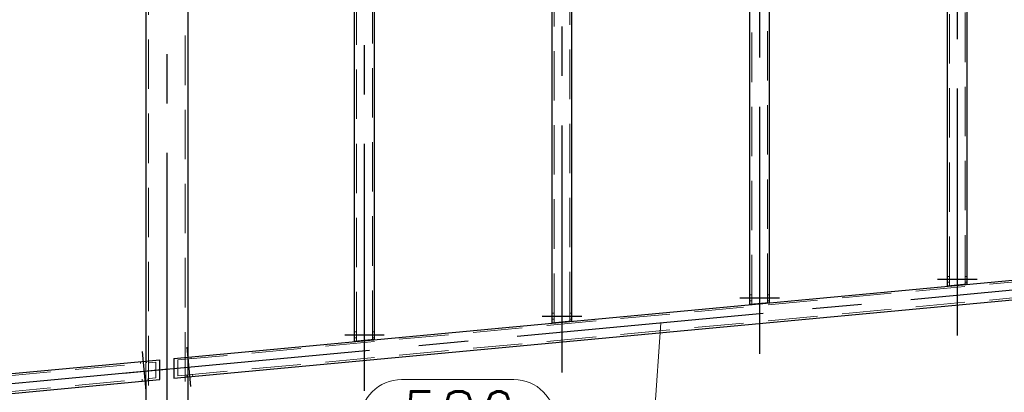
# Model space of a CAD drawing. Header units: millimetres. Extents: x -851 to 2, y 9346 to 10016.
# Tile 110 of 256: x -741 to -691, y 9627 to 9646. Entities that reach past the tile are written whole.
import ezdxf

# ---------------------------------------------------------------- set-up
doc = ezdxf.new("R2010")
doc.units = ezdxf.units.MM
doc.header["$LTSCALE"] = 10
doc.linetypes.add('HIDDEN', pattern=[0.375, 0.25, -0.125])
doc.linetypes.add('MITTE', pattern=[2, 1.25, -0.25, 0.25, -0.25])
doc.layers.get('Defpoints').update_dxf_attribs({"color": 1})
for name, color, linetype, lineweight in [('PS_DIM', 4, 'Continuous', 13), ('PS_Hidden', 2, 'HIDDEN', 9), ('PS_Pos', 1, 'Continuous', 15), ('PS_Shape', 161, 'Continuous', 30), ('PS_SOLID', 7, 'Continuous', 30)]:
    doc.layers.add(name, color=color, linetype=linetype, lineweight=lineweight)
doc.layers.add('PS_Mid', color=5, linetype='MITTE')
doc.styles.add('simplex', font='simplex.shx', dxfattribs={"width": 0.75})
doc.dimstyles.new('1_20_PRZ', dxfattribs={"dimtxt": 2, "dimasz": 1, "dimexe": 2, "dimexo": 5, "dimgap": 1, "dimtad": 1, "dimdec": 0, "dimlfac": 20, "dimtxsty": 'simplex', "dimblk": 'dimznak', "dimcen": 2, "dimse1": 1, "dimse2": 1, "dimclrd": 256, "dimclrt": 4, "dimadec": 1, "dimazin": 0, "dimtfac": 1, "dimtdec": 0, "dimtix": 1, "dimtmove": 2, "dimatfit": 3, "dimldrblk": 'dim-grot', "dimfxl": 1, "dimarcsym": 0})

# ---------------------------------------------------------------- blocks, each defined once
blk = doc.blocks.new('dimznak')
at = {"color": 0}
for points in [[(0, 2), (0, -2)], [(-2, 0), (2, 0)]]:
    blk.add_lwpolyline(points, dxfattribs=at)
at = {"color": 2}
blk.add_lwpolyline([(1, 1), (-1, -1)], dxfattribs=at)
blk = doc.blocks.new('*D122')
at = {"layer": 'Defpoints', "color": 0, "transparency": 16777216}
for p in [(-482.808, 9639.848), (-784.928, 9611.997), (-482.808, 9595.718)]:
    blk.add_point(p, dxfattribs=at)
at = {"layer": 'PS_DIM', "lineweight": -2, "transparency": 16777216}
blk.add_line((-783.928, 9595.718), (-483.808, 9595.718), dxfattribs=at)
at = {"layer": 'PS_DIM', "lineweight": -2, "transparency": 16777216, "rotation": 180}
blk.add_blockref('dimznak', (-784.928, 9595.718), dxfattribs=at)
at = {"layer": 'PS_DIM', "lineweight": -2, "transparency": 16777216}
blk.add_blockref('dimznak', (-482.808, 9595.718), dxfattribs=at)
at = {"layer": 'PS_DIM', "color": 4, "transparency": 16777216, "insert": (-633.868, 9597.718), "char_height": 2, "attachment_point": 5, "style": 'simplex'}
blk.add_mtext('6042', dxfattribs=at)
blk = doc.blocks.new('dim-grot')
blk.add_hatch(color=256).paths.add_polyline_path([(0, 0), (-2, 0.5), (-2, -0.5)])
blk.add_lwpolyline([(0, 0), (-2, 0.5), (-2, -0.5), (0, 0)])
blk = doc.blocks.new('*D128')
at = {"layer": 'Defpoints', "color": 0, "transparency": 16777216}
for p in [(-482.808, 9639.348), (-782.868, 9611.497), (-473.473, 9611.497)]:
    blk.add_point(p, dxfattribs=at)
at = {"layer": 'PS_DIM', "lineweight": -2, "transparency": 16777216}
blk.add_line((-473.473, 9638.348), (-473.473, 9612.497), dxfattribs=at)
for p, rotation in [((-473.473, 9639.348), 90), ((-473.473, 9611.497), 270)]:
    blk.add_blockref('dimznak', p, dxfattribs=dict(at, rotation=rotation))
at = {"layer": 'PS_DIM', "color": 4, "transparency": 16777216, "insert": (-475.473, 9625.422), "char_height": 2, "attachment_point": 5, "rotation": 90, "style": 'simplex'}
blk.add_mtext('557', dxfattribs=at)
blk = doc.blocks.new('*D129')
at = {"layer": 'Defpoints', "color": 0, "transparency": 16777216}
for p in [(-486.59, 9701.124), (-467.547, 9701.124), (-784.868, 9611.497)]:
    blk.add_point(p, dxfattribs=at)
at = {"layer": 'PS_DIM', "lineweight": -2, "transparency": 16777216}
blk.add_line((-467.547, 9612.497), (-467.547, 9700.124), dxfattribs=at)
for p, rotation in [((-467.547, 9701.124), 90), ((-467.547, 9611.497), 270)]:
    blk.add_blockref('dimznak', p, dxfattribs=dict(at, rotation=rotation))
at = {"layer": 'PS_DIM', "color": 4, "transparency": 16777216, "insert": (-469.547, 9656.31), "char_height": 2, "attachment_point": 5, "rotation": 90, "style": 'simplex'}
blk.add_mtext('1793', dxfattribs=at)
blk = doc.blocks.new('*X634')
at = {"layer": 'PS_Hidden', "color": 2, "linetype": 'HIDDEN'}
for p, q in [((-694.268, 9632.719), (-694.268, 9680.087)), ((-693.468, 9632.794), (-693.468, 9680.162)), ((-704.268, 9631.784), (-704.268, 9679.153)), ((-703.468, 9631.859), (-703.468, 9679.228)), ((-714.268, 9630.85), (-714.268, 9678.218)), ((-713.468, 9630.924), (-713.468, 9678.293)), ((-724.268, 9629.915), (-724.268, 9677.284)), ((-723.468, 9629.99), (-723.468, 9677.359)), ((-734.798, 9675.185), (-734.798, 9616.483)), ((-732.938, 9675.383), (-732.938, 9616.483)), ((-733.308, 9628.97), (-684.428, 9633.538)), ((-733.308, 9628.166), (-684.428, 9632.735)), ((-694.268, 9633.203), (-694.368, 9633.203)), ((-694.268, 9632.903), (-694.368, 9632.903)), ((-693.368, 9633.203), (-693.468, 9633.203)), ((-693.368, 9632.903), (-693.468, 9632.903)), ((-704.268, 9632.268), (-704.368, 9632.268)), ((-703.368, 9632.268), (-703.468, 9632.268)), ((-704.268, 9631.968), (-704.368, 9631.968)), ((-703.368, 9631.968), (-703.468, 9631.968)), ((-714.268, 9631.334), (-714.368, 9631.334)), ((-713.368, 9631.334), (-713.468, 9631.334)), ((-714.268, 9631.034), (-714.368, 9631.034)), ((-713.368, 9631.034), (-713.468, 9631.034)), ((-724.268, 9630.399), (-724.368, 9630.399)), ((-723.368, 9630.399), (-723.468, 9630.399)), ((-724.268, 9630.099), (-724.368, 9630.099)), ((-723.368, 9630.099), (-723.468, 9630.099)), ((-783.308, 9624.297), (-734.428, 9628.865)), ((-735.203, 9628.893), (-735.194, 9628.794)), ((-734.928, 9628.818), (-734.928, 9628.919)), ((-734.928, 9628.919), (-734.928, 9627.915)), ((-734.905, 9628.921), (-734.895, 9628.822)), ((-734.428, 9628.865), (-734.428, 9628.062)), ((-733.308, 9628.166), (-733.308, 9628.97)), ((-732.945, 9629.104), (-732.935, 9629.005)), ((-732.808, 9629.017), (-732.808, 9629.117)), ((-732.808, 9629.117), (-732.808, 9628.113)), ((-732.646, 9629.132), (-732.637, 9629.033)), ((-732.562, 9628.236), (-732.553, 9628.137)), ((-783.308, 9623.493), (-734.428, 9628.062)), ((-735.12, 9627.997), (-735.11, 9627.897)), ((-734.928, 9627.915), (-734.928, 9628.015)), ((-734.821, 9628.025), (-734.812, 9627.925)), ((-732.861, 9628.208), (-732.852, 9628.109)), ((-732.808, 9628.113), (-732.808, 9628.213))]:
    blk.add_line(p, q, dxfattribs=at)
at = {"layer": 'PS_Mid', "color": 5, "linetype": 'MITTE'}
for p, q in [((-693.868, 9630.209), (-693.868, 9682.881)), ((-703.868, 9629.275), (-703.868, 9681.946)), ((-713.868, 9628.34), (-713.868, 9681.012)), ((-723.868, 9627.406), (-723.868, 9680.077)), ((-733.868, 9679.449), (-733.868, 9613.983)), ((-736.052, 9628.312), (-681.684, 9633.393)), ((-694.868, 9633.053), (-693.768, 9633.053)), ((-694.868, 9633.053), (-693.768, 9633.053)), ((-693.968, 9633.053), (-692.868, 9633.053)), ((-693.968, 9633.053), (-692.868, 9633.053)), ((-704.868, 9632.118), (-703.768, 9632.118)), ((-704.868, 9632.118), (-703.768, 9632.118)), ((-703.968, 9632.118), (-702.868, 9632.118)), ((-703.968, 9632.118), (-702.868, 9632.118)), ((-714.868, 9631.184), (-713.768, 9631.184)), ((-714.868, 9631.184), (-713.768, 9631.184)), ((-713.968, 9631.184), (-712.868, 9631.184)), ((-713.968, 9631.184), (-712.868, 9631.184)), ((-724.868, 9630.249), (-723.768, 9630.249)), ((-724.868, 9630.249), (-723.768, 9630.249)), ((-723.968, 9630.249), (-722.868, 9630.249)), ((-723.968, 9630.249), (-722.868, 9630.249)), ((-734.998, 9628.31), (-735.101, 9629.405)), ((-734.998, 9628.31), (-735.101, 9629.405)), ((-732.74, 9628.521), (-732.842, 9629.616)), ((-732.74, 9628.521), (-732.842, 9629.616)), ((-786.052, 9623.639), (-731.684, 9628.72)), ((-734.915, 9627.414), (-735.017, 9628.509)), ((-734.915, 9627.414), (-735.017, 9628.509)), ((-732.656, 9627.625), (-732.758, 9628.72)), ((-732.656, 9627.625), (-732.758, 9628.72))]:
    blk.add_line(p, q, dxfattribs=at)
at = {"layer": 'PS_SOLID', "color": 7, "linetype": 'Continuous'}
for p, q in [((-694.368, 9632.709), (-694.368, 9680.287)), ((-693.368, 9632.803), (-693.368, 9680.381)), ((-704.368, 9631.775), (-704.368, 9679.353)), ((-703.368, 9631.868), (-703.368, 9679.446)), ((-714.368, 9630.84), (-714.368, 9678.418)), ((-713.368, 9630.934), (-713.368, 9678.512)), ((-723.368, 9629.999), (-723.368, 9677.577)), ((-724.368, 9629.906), (-724.368, 9677.484)), ((-734.928, 9675.185), (-734.928, 9628.919)), ((-732.808, 9675.383), (-732.808, 9629.117)), ((-733.517, 9629.051), (-684.22, 9633.658)), ((-693.368, 9632.803), (-694.368, 9632.709)), ((-733.517, 9628.046), (-684.22, 9632.654)), ((-703.368, 9631.868), (-704.368, 9631.775)), ((-713.368, 9630.934), (-714.368, 9630.84)), ((-723.368, 9629.999), (-724.368, 9629.906)), ((-783.517, 9624.378), (-734.22, 9628.985)), ((-734.22, 9627.981), (-734.22, 9628.985)), ((-733.517, 9629.051), (-733.517, 9628.046)), ((-783.517, 9623.374), (-734.22, 9627.981)), ((-734.928, 9627.915), (-734.928, 9616.483)), ((-732.808, 9628.113), (-732.808, 9616.483))]:
    blk.add_line(p, q, dxfattribs=at)
blk = doc.blocks.new('*X687')
at = {"color": 1}
for p, q in [((-708.865, 9630.853), (-709.209, 9625.88)), ((-721.987, 9627.98), (-716.309, 9627.98)), ((-714.209, 9625.88), (-709.209, 9625.88)), ((-721.987, 9623.78), (-716.309, 9623.78))]:
    blk.add_line(p, q, dxfattribs=at)
for centre, start, end in [((-721.987, 9625.88), 90, 270), ((-716.309, 9625.88), 270, 90)]:
    blk.add_arc(centre, 2.1, start, end, dxfattribs=at)
at = {"color": 30, "style": 'simplex', "width": 0.75}
blk.add_text('586', height=3, dxfattribs=at).set_placement((-721.987, 9624.38))

msp = doc.modelspace()

# ---------------------------------------------------------------- block references
at = {"layer": 'PS_Pos'}
msp.add_blockref('*X687', (0, 0), dxfattribs=at)
at = {"layer": 'PS_Shape', "color": 31}
msp.add_blockref('*X634', (0, 0), dxfattribs=at)

# ---------------------------------------------------------------- dimensions: what is measured, and where the dimension line sits
at = {"layer": 'PS_DIM'}
for base, p1, p2, picture, middle in [((-467.547, 9701.124), (-784.868, 9611.497), (-486.59, 9701.124), '*D129', (-469.547, 9656.31)), ((-473.473, 9611.497), (-482.808, 9639.348), (-782.868, 9611.497), '*D128', (-475.473, 9625.422))]:
    dim = msp.add_linear_dim(base=base, p1=p1, p2=p2, angle=90, dimstyle='1_20_PRZ', dxfattribs=at)
    dim.commit()
    dim.dimension.update_dxf_attribs({"geometry": picture, "text_midpoint": middle})
dim = msp.add_linear_dim(base=(-482.808, 9595.718), p1=(-784.928, 9611.997), p2=(-482.808, 9639.848), dimstyle='1_20_PRZ', dxfattribs=at)
dim.commit()
dim.dimension.update_dxf_attribs({"geometry": '*D122', "text_midpoint": (-633.868, 9597.718)})

doc.saveas('drawing.dxf')
